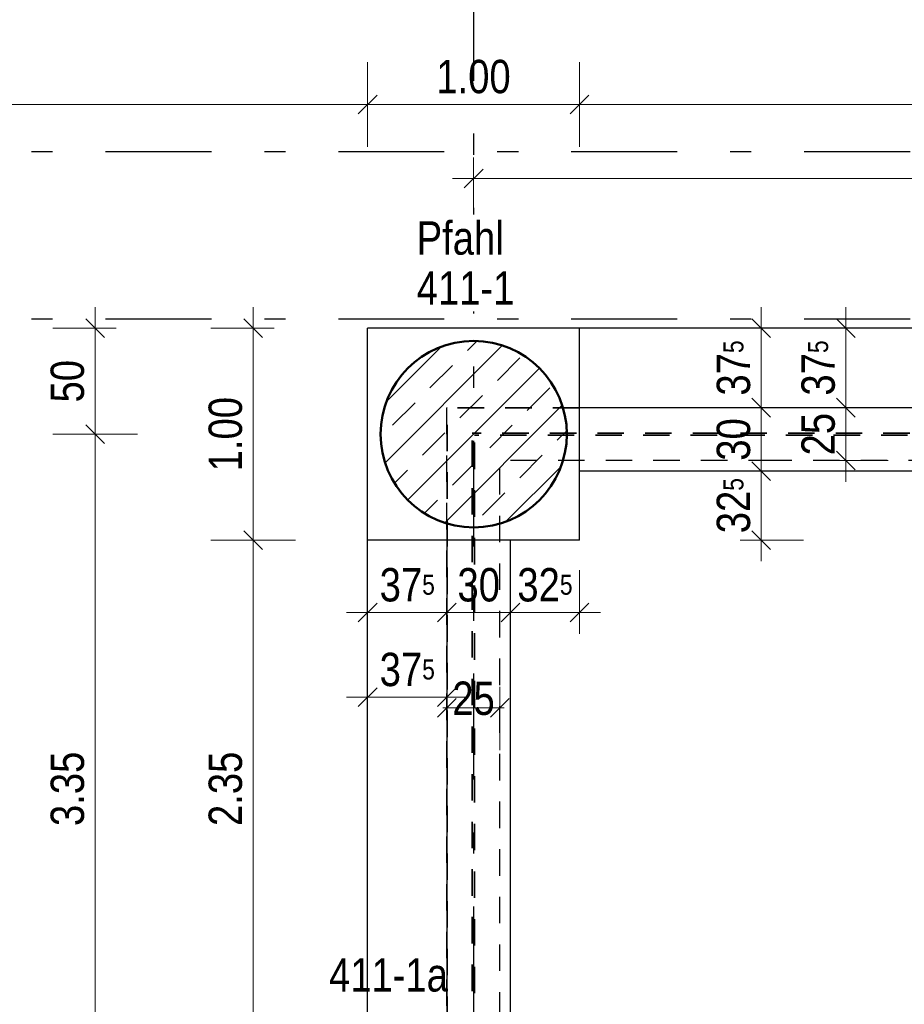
# Model space of a CAD drawing. Header units: millimetres. Extents: x -50 to 85, y 0 to 206.
# Tile 106 of 152: x 31.54 to 35.72, y 32.55 to 37.2. Entities that reach past the tile are written whole.
import ezdxf

# ---------------------------------------------------------------- set-up
doc = ezdxf.new("R2010")
doc.units = ezdxf.units.MM
doc.linetypes.add('DASHDOTX2', pattern=[2, 1, -0.5, 0, -0.5])
doc.linetypes.add('HIDDEN', pattern=[0.375, 0.25, -0.125])
for name, color, linetype, lineweight in [('Achsen', 7, 'Continuous', 20), ('Schraffuren', 7, 'Continuous', 20), ('Verdeckte Kanten', 7, 'Continuous', 20)]:
    doc.layers.add(name, color=color, linetype=linetype, lineweight=lineweight)
doc.styles.add('Arial Narrow', font='ARIALN.TTF')
doc.dimstyles.new('Arch_Strakon_dimstyle', dxfattribs={"dimtxt": 15.75, "dimasz": 1, "dimexe": 1.25, "dimexo": 0.0625, "dimgap": 1, "dimtad": 0, "dimdec": 5, "dimzin": 12, "dimdsep": 46, "dimtxsty": 'Arial Narrow', "dimblk": 'Arrowhead_Tick', "dimsah": 1, "dimcen": 0, "dimse1": 1, "dimse2": 1, "dimclrd": 6, "dimclrt": 2, "dimazin": 0, "dimtfac": 1, "dimtdec": 4, "dimtmove": 0, "dimatfit": 3, "dimldrblk": 'NONE', "dimfxl": 1, "dimtvp": 1, "dimtolj": 1, "dimtzin": 0, "dimlwd": 13, "dimarcsym": 2})

# ---------------------------------------------------------------- blocks, each defined once
blk = doc.blocks.new('Arrowhead_Tick')
at = {"color": 0, "linetype": 'Continuous', "lineweight": -2}
for p, q in [((0, 20), (0, -10)), ((-1, 0), (0, 0)), ((10, 0), (0, 0))]:
    blk.add_line(p, q, dxfattribs=at)
at = {"color": 2, "linetype": 'Continuous', "lineweight": 35}
blk.add_line((4.42, 4.42), (-4.42, -4.42), dxfattribs=at)
blk = doc.blocks.new('*D115')
at = {"layer": 'Defpoints', "color": 0}
for p in [(33.1872, 36.8004), (24.9861, 35.743), (33.1872, 35.743)]:
    blk.add_point(p, dxfattribs=at)
at = {"layer": 'Schraffuren', "color": 6, "linetype": 'Continuous', "lineweight": 13}
blk.add_line((24.9961, 36.8004), (33.1772, 36.8004), dxfattribs=at)
at = {"layer": 'Schraffuren', "color": 6, "lineweight": 13, "xscale": 0.01, "yscale": 0.01, "zscale": 0.01}
blk.add_blockref('Arrowhead_Tick', (33.1872, 36.8004), dxfattribs=at)
at = {"layer": 'Schraffuren', "color": 6, "lineweight": 13, "xscale": 0.01, "yscale": 0.01, "zscale": 0.01, "rotation": 180}
blk.add_blockref('Arrowhead_Tick', (24.9861, 36.8004), dxfattribs=at)
at = {"layer": 'Schraffuren', "color": 2, "lineweight": 35, "insert": (29.0866, 36.9308), "char_height": 0.1575, "attachment_point": 5, "style": 'Arial Narrow'}
blk.add_mtext('\\A1;8.20', dxfattribs=at)
blk = doc.blocks.new('_None')
blk = doc.blocks.new('*D116')
at = {"layer": 'Defpoints', "color": 0}
for p in [(34.1872, 36.8004), (33.1872, 35.743), (34.1872, 35.743)]:
    blk.add_point(p, dxfattribs=at)
at = {"layer": 'Schraffuren', "color": 6, "linetype": 'Continuous', "lineweight": 13}
blk.add_line((33.1972, 36.8004), (34.1772, 36.8004), dxfattribs=at)
at = {"layer": 'Schraffuren', "color": 6, "lineweight": 13, "xscale": 0.01, "yscale": 0.01, "zscale": 0.01}
blk.add_blockref('Arrowhead_Tick', (34.1872, 36.8004), dxfattribs=at)
at = {"layer": 'Schraffuren', "color": 6, "lineweight": 13, "xscale": 0.01, "yscale": 0.01, "zscale": 0.01, "rotation": 180}
blk.add_blockref('Arrowhead_Tick', (33.1872, 36.8004), dxfattribs=at)
at = {"layer": 'Schraffuren', "color": 2, "lineweight": 35, "insert": (33.6872, 36.9308), "char_height": 0.1575, "attachment_point": 5, "style": 'Arial Narrow'}
blk.add_mtext('\\A1;1.00', dxfattribs=at)
blk = doc.blocks.new('*D117')
at = {"layer": 'Defpoints', "color": 0}
for p in [(37.7858, 36.8004), (34.1872, 35.743), (37.7858, 35.743)]:
    blk.add_point(p, dxfattribs=at)
at = {"layer": 'Schraffuren', "color": 6, "linetype": 'Continuous', "lineweight": 13}
blk.add_line((34.1972, 36.8004), (37.7758, 36.8004), dxfattribs=at)
at = {"layer": 'Schraffuren', "color": 6, "lineweight": 13, "xscale": 0.01, "yscale": 0.01, "zscale": 0.01}
blk.add_blockref('Arrowhead_Tick', (37.7858, 36.8004), dxfattribs=at)
at = {"layer": 'Schraffuren', "color": 6, "lineweight": 13, "xscale": 0.01, "yscale": 0.01, "zscale": 0.01, "rotation": 180}
blk.add_blockref('Arrowhead_Tick', (34.1872, 36.8004), dxfattribs=at)
at = {"layer": 'Schraffuren', "color": 2, "lineweight": 35, "insert": (35.9865, 36.9308), "char_height": 0.1575, "attachment_point": 5, "style": 'Arial Narrow'}
blk.add_mtext('\\A1;3.59{\\A1;\\H.6x;\\S75;}', dxfattribs=at)
blk = doc.blocks.new('*D141')
at = {"layer": 'Defpoints', "color": 0}
for p in [(33.1872, 34.743), (33.5615, 34.743), (33.5615, 34.4004)]:
    blk.add_point(p, dxfattribs=at)
at = {"layer": 'Schraffuren', "color": 6, "linetype": 'Continuous', "lineweight": 13}
blk.add_line((33.1972, 34.4004), (33.5515, 34.4004), dxfattribs=at)
at = {"layer": 'Schraffuren', "color": 6, "lineweight": 13, "xscale": 0.01, "yscale": 0.01, "zscale": 0.01}
blk.add_blockref('Arrowhead_Tick', (33.5615, 34.4004), dxfattribs=at)
at = {"layer": 'Schraffuren', "color": 6, "lineweight": 13, "xscale": 0.01, "yscale": 0.01, "zscale": 0.01, "rotation": 180}
blk.add_blockref('Arrowhead_Tick', (33.1872, 34.4004), dxfattribs=at)
at = {"layer": 'Schraffuren', "color": 2, "lineweight": 35, "insert": (33.3743, 34.5308), "char_height": 0.1575, "attachment_point": 5, "style": 'Arial Narrow'}
blk.add_mtext('\\A1;37{\\A1;\\H.6x;\\S5;}', dxfattribs=at)
blk = doc.blocks.new('*D142')
at = {"layer": 'Defpoints', "color": 0}
for p in [(33.5615, 34.743), (33.8622, 34.743), (33.8622, 34.4004)]:
    blk.add_point(p, dxfattribs=at)
at = {"layer": 'Schraffuren', "color": 6, "linetype": 'Continuous', "lineweight": 13}
blk.add_line((33.5715, 34.4004), (33.8522, 34.4004), dxfattribs=at)
at = {"layer": 'Schraffuren', "color": 6, "lineweight": 13, "xscale": 0.01, "yscale": 0.01, "zscale": 0.01}
blk.add_blockref('Arrowhead_Tick', (33.8622, 34.4004), dxfattribs=at)
at = {"layer": 'Schraffuren', "color": 6, "lineweight": 13, "xscale": 0.01, "yscale": 0.01, "zscale": 0.01, "rotation": 180}
blk.add_blockref('Arrowhead_Tick', (33.5615, 34.4004), dxfattribs=at)
at = {"layer": 'Schraffuren', "color": 2, "lineweight": 35, "insert": (33.7118, 34.5308), "char_height": 0.1575, "attachment_point": 5, "style": 'Arial Narrow'}
blk.add_mtext('\\A1;30', dxfattribs=at)
blk = doc.blocks.new('*D143')
at = {"layer": 'Defpoints', "color": 0}
for p in [(33.8622, 34.743), (34.1872, 34.743), (34.1872, 34.4004)]:
    blk.add_point(p, dxfattribs=at)
at = {"layer": 'Schraffuren', "color": 6, "linetype": 'Continuous', "lineweight": 13}
blk.add_line((33.8722, 34.4004), (34.1772, 34.4004), dxfattribs=at)
at = {"layer": 'Schraffuren', "color": 6, "lineweight": 13, "xscale": 0.01, "yscale": 0.01, "zscale": 0.01}
blk.add_blockref('Arrowhead_Tick', (34.1872, 34.4004), dxfattribs=at)
at = {"layer": 'Schraffuren', "color": 6, "lineweight": 13, "xscale": 0.01, "yscale": 0.01, "zscale": 0.01, "rotation": 180}
blk.add_blockref('Arrowhead_Tick', (33.8622, 34.4004), dxfattribs=at)
at = {"layer": 'Schraffuren', "color": 2, "lineweight": 35, "insert": (34.0247, 34.5308), "char_height": 0.1575, "attachment_point": 5, "style": 'Arial Narrow'}
blk.add_mtext('\\A1;32{\\A1;\\H.6x;\\S5;}', dxfattribs=at)
blk = doc.blocks.new('*D144')
at = {"layer": 'Defpoints', "color": 0}
for p in [(33.1872, 34.743), (33.5615, 34.743), (33.5615, 34.0004)]:
    blk.add_point(p, dxfattribs=at)
at = {"layer": 'Schraffuren', "color": 6, "linetype": 'Continuous', "lineweight": 13}
blk.add_line((33.1972, 34.0004), (33.5515, 34.0004), dxfattribs=at)
at = {"layer": 'Schraffuren', "color": 6, "lineweight": 13, "xscale": 0.01, "yscale": 0.01, "zscale": 0.01}
blk.add_blockref('Arrowhead_Tick', (33.5615, 34.0004), dxfattribs=at)
at = {"layer": 'Schraffuren', "color": 6, "lineweight": 13, "xscale": 0.01, "yscale": 0.01, "zscale": 0.01, "rotation": 180}
blk.add_blockref('Arrowhead_Tick', (33.1872, 34.0004), dxfattribs=at)
at = {"layer": 'Schraffuren', "color": 2, "lineweight": 35, "insert": (33.3743, 34.1308), "char_height": 0.1575, "attachment_point": 5, "style": 'Arial Narrow'}
blk.add_mtext('\\A1;37{\\A1;\\H.6x;\\S5;}', dxfattribs=at)
blk = doc.blocks.new('*D145')
at = {"layer": 'Defpoints', "color": 0}
for p in [(33.8115, 35.118), (33.5615, 34.743), (33.8115, 33.9504)]:
    blk.add_point(p, dxfattribs=at)
at = {"layer": 'Schraffuren', "color": 6, "linetype": 'Continuous', "lineweight": 13}
for p, q in [((33.5515, 33.9504), (33.5415, 33.9504)), ((33.5615, 33.9504), (33.8115, 33.9504)), ((33.8215, 33.9504), (33.8315, 33.9504))]:
    blk.add_line(p, q, dxfattribs=at)
at = {"layer": 'Schraffuren', "color": 6, "lineweight": 13, "xscale": 0.01, "yscale": 0.01, "zscale": 0.01}
blk.add_blockref('Arrowhead_Tick', (33.5615, 33.9504), dxfattribs=at)
at = {"layer": 'Schraffuren', "color": 6, "lineweight": 13, "xscale": 0.01, "yscale": 0.01, "zscale": 0.01, "rotation": 180}
blk.add_blockref('Arrowhead_Tick', (33.8115, 33.9504), dxfattribs=at)
at = {"layer": 'Schraffuren', "color": 2, "lineweight": 35, "insert": (33.6872, 33.9947), "char_height": 0.1575, "attachment_point": 5, "style": 'Arial Narrow'}
blk.add_mtext('\\A1;25', dxfattribs=at)
blk = doc.blocks.new('*D146')
at = {"layer": 'Defpoints', "color": 0}
for p in [(34.1872, 35.068), (35.0463, 35.068), (34.1872, 34.743)]:
    blk.add_point(p, dxfattribs=at)
at = {"layer": 'Schraffuren', "color": 6, "linetype": 'Continuous', "lineweight": 13}
blk.add_line((35.0463, 34.753), (35.0463, 35.058), dxfattribs=at)
at = {"layer": 'Schraffuren', "color": 6, "lineweight": 13, "xscale": 0.01, "yscale": 0.01, "zscale": 0.01}
for p, rotation in [((35.0463, 35.068), 90), ((35.0463, 34.743), 270)]:
    blk.add_blockref('Arrowhead_Tick', p, dxfattribs=dict(at, rotation=rotation))
at = {"layer": 'Schraffuren', "color": 2, "lineweight": 35, "insert": (34.9159, 34.9055), "char_height": 0.1575, "attachment_point": 5, "rotation": 90, "style": 'Arial Narrow'}
blk.add_mtext('\\A1;32{\\A1;\\H.6x;\\S5;}', dxfattribs=at)
blk = doc.blocks.new('*D147')
at = {"layer": 'Defpoints', "color": 0}
for p in [(34.1872, 35.368), (35.0463, 35.368), (34.1872, 35.068)]:
    blk.add_point(p, dxfattribs=at)
at = {"layer": 'Schraffuren', "color": 6, "linetype": 'Continuous', "lineweight": 13}
blk.add_line((35.0463, 35.078), (35.0463, 35.358), dxfattribs=at)
at = {"layer": 'Schraffuren', "color": 6, "lineweight": 13, "xscale": 0.01, "yscale": 0.01, "zscale": 0.01}
for p, rotation in [((35.0463, 35.368), 90), ((35.0463, 35.068), 270)]:
    blk.add_blockref('Arrowhead_Tick', p, dxfattribs=dict(at, rotation=rotation))
at = {"layer": 'Schraffuren', "color": 2, "lineweight": 35, "insert": (34.9159, 35.218), "char_height": 0.1575, "attachment_point": 5, "rotation": 90, "style": 'Arial Narrow'}
blk.add_mtext('\\A1;30', dxfattribs=at)
blk = doc.blocks.new('*D148')
at = {"layer": 'Defpoints', "color": 0}
for p in [(34.1872, 35.743), (35.0463, 35.743), (34.1872, 35.368)]:
    blk.add_point(p, dxfattribs=at)
at = {"layer": 'Schraffuren', "color": 6, "linetype": 'Continuous', "lineweight": 13}
blk.add_line((35.0463, 35.378), (35.0463, 35.733), dxfattribs=at)
at = {"layer": 'Schraffuren', "color": 6, "lineweight": 13, "xscale": 0.01, "yscale": 0.01, "zscale": 0.01}
for p, rotation in [((35.0463, 35.743), 90), ((35.0463, 35.368), 270)]:
    blk.add_blockref('Arrowhead_Tick', p, dxfattribs=dict(at, rotation=rotation))
at = {"layer": 'Schraffuren', "color": 2, "lineweight": 35, "insert": (34.9159, 35.5555), "char_height": 0.1575, "attachment_point": 5, "rotation": 90, "style": 'Arial Narrow'}
blk.add_mtext('\\A1;37{\\A1;\\H.6x;\\S5;}', dxfattribs=at)
blk = doc.blocks.new('*D149')
at = {"layer": 'Defpoints', "color": 0}
for p in [(34.1872, 35.368), (35.4463, 35.368), (33.8115, 35.118)]:
    blk.add_point(p, dxfattribs=at)
at = {"layer": 'Schraffuren', "color": 6, "linetype": 'Continuous', "lineweight": 13}
blk.add_line((35.4463, 35.128), (35.4463, 35.358), dxfattribs=at)
at = {"layer": 'Schraffuren', "color": 6, "lineweight": 13, "xscale": 0.01, "yscale": 0.01, "zscale": 0.01}
for p, rotation in [((35.4463, 35.368), 90), ((35.4463, 35.118), 270)]:
    blk.add_blockref('Arrowhead_Tick', p, dxfattribs=dict(at, rotation=rotation))
at = {"layer": 'Schraffuren', "color": 2, "lineweight": 35, "insert": (35.3159, 35.243), "char_height": 0.1575, "attachment_point": 5, "rotation": 90, "style": 'Arial Narrow'}
blk.add_mtext('\\A1;25', dxfattribs=at)
blk = doc.blocks.new('*D150')
at = {"layer": 'Defpoints', "color": 0}
for p in [(34.1872, 35.743), (35.4463, 35.743), (34.1872, 35.368)]:
    blk.add_point(p, dxfattribs=at)
at = {"layer": 'Schraffuren', "color": 6, "linetype": 'Continuous', "lineweight": 13}
blk.add_line((35.4463, 35.378), (35.4463, 35.733), dxfattribs=at)
at = {"layer": 'Schraffuren', "color": 6, "lineweight": 13, "xscale": 0.01, "yscale": 0.01, "zscale": 0.01}
for p, rotation in [((35.4463, 35.743), 90), ((35.4463, 35.368), 270)]:
    blk.add_blockref('Arrowhead_Tick', p, dxfattribs=dict(at, rotation=rotation))
at = {"layer": 'Schraffuren', "color": 2, "lineweight": 35, "insert": (35.3159, 35.5555), "char_height": 0.1575, "attachment_point": 5, "rotation": 90, "style": 'Arial Narrow'}
blk.add_mtext('\\A1;37{\\A1;\\H.6x;\\S5;}', dxfattribs=at)
blk = doc.blocks.new('*D315')
at = {"color": 6, "linetype": 'Continuous', "lineweight": 13}
blk.add_line((32.6463, 34.753), (32.6463, 35.733), dxfattribs=at)
at = {"layer": 'Defpoints', "color": 0}
for p in [(32.6463, 35.743), (33.1872, 35.743), (33.1872, 34.743)]:
    blk.add_point(p, dxfattribs=at)
at = {"color": 6, "lineweight": 13, "xscale": 0.01, "yscale": 0.01, "zscale": 0.01}
for p, rotation in [((32.6463, 35.743), 90), ((32.6463, 34.743), 270)]:
    blk.add_blockref('Arrowhead_Tick', p, dxfattribs=dict(at, rotation=rotation))
at = {"color": 2, "lineweight": 35, "insert": (32.5159, 35.243), "char_height": 0.1575, "attachment_point": 5, "rotation": 90, "style": 'Arial Narrow'}
blk.add_mtext('\\A1;1.00', dxfattribs=at)
blk = doc.blocks.new('*D364')
at = {"color": 6, "linetype": 'Continuous', "lineweight": 13}
blk.add_line((33.6979, 36.45), (38.2766, 36.45), dxfattribs=at)
at = {"layer": 'Defpoints', "color": 0}
for p in [(38.2866, 36.45), (33.6879, 35.683), (38.2866, 35.683)]:
    blk.add_point(p, dxfattribs=at)
at = {"color": 6, "lineweight": 13, "xscale": 0.01, "yscale": 0.01, "zscale": 0.01}
blk.add_blockref('Arrowhead_Tick', (38.2866, 36.45), dxfattribs=at)
at = {"color": 6, "lineweight": 13, "xscale": 0.01, "yscale": 0.01, "zscale": 0.01, "rotation": 180}
blk.add_blockref('Arrowhead_Tick', (33.6879, 36.45), dxfattribs=at)
at = {"color": 2, "lineweight": 35, "insert": (35.9873, 36.5804), "char_height": 0.1575, "attachment_point": 5, "style": 'Arial Narrow'}
blk.add_mtext('\\A1;4.60', dxfattribs=at)
blk = doc.blocks.new('*D609')
at = {"color": 6, "linetype": 'Continuous', "lineweight": 13}
blk.add_line((31.9, 31.903), (31.9, 35.233), dxfattribs=at)
at = {"layer": 'Defpoints', "color": 0}
for p in [(31.9, 35.243), (33.2479, 35.243), (33.2479, 31.893)]:
    blk.add_point(p, dxfattribs=at)
at = {"color": 6, "lineweight": 13, "xscale": 0.01, "yscale": 0.01, "zscale": 0.01}
for p, rotation in [((31.9, 35.243), 90), ((31.9, 31.893), 270)]:
    blk.add_blockref('Arrowhead_Tick', p, dxfattribs=dict(at, rotation=rotation))
at = {"color": 2, "lineweight": 35, "insert": (31.7696, 33.568), "char_height": 0.1575, "attachment_point": 5, "rotation": 90, "style": 'Arial Narrow'}
blk.add_mtext('\\A1;3.35', dxfattribs=at)
blk = doc.blocks.new('*D610')
at = {"color": 6, "linetype": 'Continuous', "lineweight": 13}
blk.add_line((31.9, 35.253), (31.9, 35.733), dxfattribs=at)
at = {"layer": 'Defpoints', "color": 0}
for p in [(31.9, 35.743), (33.1872, 35.743), (33.2479, 35.243)]:
    blk.add_point(p, dxfattribs=at)
at = {"color": 6, "lineweight": 13, "xscale": 0.01, "yscale": 0.01, "zscale": 0.01}
for p, rotation in [((31.9, 35.743), 90), ((31.9, 35.243), 270)]:
    blk.add_blockref('Arrowhead_Tick', p, dxfattribs=dict(at, rotation=rotation))
at = {"color": 2, "lineweight": 35, "insert": (31.7696, 35.493), "char_height": 0.1575, "attachment_point": 5, "rotation": 90, "style": 'Arial Narrow'}
blk.add_mtext('\\A1;50', dxfattribs=at)
blk = doc.blocks.new('*D616')
at = {"color": 6, "linetype": 'Continuous', "lineweight": 13}
blk.add_line((32.6463, 32.403), (32.6463, 34.733), dxfattribs=at)
at = {"layer": 'Defpoints', "color": 0}
for p in [(32.6463, 34.743), (33.1872, 34.743), (33.1872, 32.393)]:
    blk.add_point(p, dxfattribs=at)
at = {"color": 6, "lineweight": 13, "xscale": 0.01, "yscale": 0.01, "zscale": 0.01}
for p, rotation in [((32.6463, 34.743), 90), ((32.6463, 32.393), 270)]:
    blk.add_blockref('Arrowhead_Tick', p, dxfattribs=dict(at, rotation=rotation))
at = {"color": 2, "lineweight": 35, "insert": (32.5159, 33.568), "char_height": 0.1575, "attachment_point": 5, "rotation": 90, "style": 'Arial Narrow'}
blk.add_mtext('\\A1;2.35', dxfattribs=at)

msp = doc.modelspace()

# ---------------------------------------------------------------- hatches: boundary and pattern name
at = {"layer": 'Schraffuren', "lineweight": 13}
h = msp.add_hatch(dxfattribs=at)
h.set_pattern_fill('bB', color=6, scale=0.01, angle=45, style=0, pattern_type=2)
h.set_pattern_definition([(45, (0, 0), (-0.14142136, 0.14142136), [0.15, -0.1]), (45, (-0.07071, 0.07071), (-0.14142136, 0.14142136), [])])
h.paths.add_polyline_path([(34.1279379, 35.2429653), (34.1278979, 35.2488978), (34.127778, 35.2548291), (34.127578, 35.2607583), (34.1272982, 35.2666843), (34.1269384, 35.272606), (34.1264989, 35.2785222), (34.1259796, 35.284432), (34.1253807, 35.2903343), (34.1247023, 35.296228), (34.1239444, 35.3021119), (34.1231073, 35.3079852), (34.1221911, 35.3138466), (34.121196, 35.3196951), (34.1201221, 35.3255296), (34.1189696, 35.3313492), (34.1177387, 35.3371527), (34.1164298, 35.3429391), (34.1150429, 35.3487072), (34.1135784, 35.3544562), (34.1120365, 35.3601849), (34.1104175, 35.3658923), (34.1087217, 35.3715773), (34.1069494, 35.377239), (34.1051009, 35.3828763), (34.1031766, 35.3884881), (34.1011768, 35.3940734), (34.0991018, 35.3996313), (34.0969522, 35.4051607), (34.0947281, 35.4106607), (34.0924302, 35.4161301), (34.0900586, 35.4215681), (34.087614, 35.4269735), (34.0850967, 35.4323456), (34.0825073, 35.4376832), (34.079846, 35.4429854), (34.0771136, 35.4482512), (34.0743104, 35.4534798), (34.0714369, 35.45867), (34.0684938, 35.4638211), (34.0654814, 35.468932), (34.0624004, 35.4740018), (34.0592514, 35.4790296), (34.0560348, 35.4840145), (34.0527513, 35.4889555), (34.0494015, 35.4938519), (34.045986, 35.4987026), (34.0425054, 35.5035069), (34.0389603, 35.5082638), (34.0353515, 35.5129724), (34.0316794, 35.517632), (34.0279449, 35.5222416), (34.0241486, 35.5268005), (34.0202911, 35.5313078), (34.0163732, 35.5357626), (34.0123956, 35.5401643), (34.0083591, 35.5445118), (34.0042642, 35.5488046), (34.0001119, 35.5530418), (33.9959028, 35.5572226), (33.9916377, 35.5613463), (33.9873175, 35.565412), (33.9829428, 35.5694192), (33.9785144, 35.573367), (33.9740333, 35.5772548), (33.9695001, 35.5810818), (33.9649157, 35.5848473), (33.960281, 35.5885507), (33.9555968, 35.5921912), (33.9508639, 35.5957683), (33.9460833, 35.5992812), (33.9412556, 35.6027293), (33.936382, 35.6061121), (33.9314632, 35.6094288), (33.9265001, 35.6126789), (33.9214936, 35.6158618), (33.9164447, 35.6189768), (33.9113542, 35.6220236), (33.9062231, 35.6250014), (33.9010524, 35.6279098), (33.8958428, 35.6307482), (33.8905955, 35.6335161), (33.8853114, 35.636213), (33.8799914, 35.6388384), (33.8746364, 35.6413918), (33.8692475, 35.6438728), (33.8638257, 35.6462809), (33.8583719, 35.6486157), (33.8528871, 35.6508768), (33.8473723, 35.6530637), (33.8418285, 35.6551761), (33.8362567, 35.6572135), (33.830658, 35.6591756), (33.8250334, 35.661062), (33.8193838, 35.6628724), (33.8137103, 35.6646065), (33.808014, 35.666264), (33.8022958, 35.6678445), (33.7965568, 35.6693477), (33.7907981, 35.6707734), (33.7850207, 35.6721214), (33.7792256, 35.6733913), (33.773414, 35.674583), (33.7675868, 35.6756962), (33.7617451, 35.6767308), (33.75589, 35.6776865), (33.7500226, 35.6785632), (33.7441438, 35.6793607), (33.7382549, 35.6800788), (33.7323568, 35.6807175), (33.7264506, 35.6812766), (33.7205375, 35.681756), (33.7146184, 35.6821557), (33.7086944, 35.6824755), (33.7027667, 35.6827154), (33.6968363, 35.6828753), (33.6909042, 35.6829553), (33.6849716, 35.6829553), (33.6790396, 35.6828753), (33.6731092, 35.6827154), (33.6671815, 35.6824755), (33.6612575, 35.6821557), (33.6553384, 35.681756), (33.6494252, 35.6812766), (33.6435191, 35.6807175), (33.637621, 35.6800788), (33.631732, 35.6793607), (33.6258533, 35.6785632), (33.6199858, 35.6776865), (33.6141308, 35.6767308), (33.6082891, 35.6756962), (33.6024619, 35.674583), (33.5966502, 35.6733913), (33.5908552, 35.6721214), (33.5850778, 35.6707734), (33.5793191, 35.6693477), (33.5735801, 35.6678445), (33.5678619, 35.666264), (33.5621656, 35.6646065), (33.5564921, 35.6628724), (33.5508425, 35.661062), (33.5452178, 35.6591756), (33.5396191, 35.6572135), (33.5340474, 35.6551761), (33.5285036, 35.6530637), (33.5229888, 35.6508768), (33.517504, 35.6486157), (33.5120502, 35.6462809), (33.5066283, 35.6438728), (33.5012394, 35.6413918), (33.4958845, 35.6388384), (33.4905645, 35.636213), (33.4852803, 35.6335161), (33.480033, 35.6307482), (33.4748235, 35.6279098), (33.4696527, 35.6250014), (33.4645217, 35.6220236), (33.4594312, 35.6189768), (33.4543823, 35.6158618), (33.4493758, 35.6126789), (33.4444127, 35.6094288), (33.4394939, 35.6061121), (33.4346202, 35.6027293), (33.4297926, 35.5992812), (33.4250119, 35.5957683), (33.4202791, 35.5921912), (33.4155948, 35.5885507), (33.4109601, 35.5848473), (33.4063758, 35.5810818), (33.4018426, 35.5772548), (33.3973614, 35.573367), (33.3929331, 35.5694192), (33.3885584, 35.565412), (33.3842381, 35.5613463), (33.3799731, 35.5572226), (33.375764, 35.5530418), (33.3716116, 35.5488046), (33.3675168, 35.5445118), (33.3634802, 35.5401643), (33.3595027, 35.5357626), (33.3555848, 35.5313078), (33.3517273, 35.5268005), (33.347931, 35.5222416), (33.3441964, 35.517632), (33.3405244, 35.5129724), (33.3369155, 35.5082638), (33.3333705, 35.5035069), (33.3298899, 35.4987026), (33.3264743, 35.4938519), (33.3231245, 35.4889555), (33.3198411, 35.4840145), (33.3166245, 35.4790296), (33.3134754, 35.4740018), (33.3103945, 35.468932), (33.3073821, 35.4638211), (33.3044389, 35.45867), (33.3015655, 35.4534798), (33.2987623, 35.4482512), (33.2960298, 35.4429854), (33.2933686, 35.4376832), (33.2907791, 35.4323456), (33.2882618, 35.4269735), (33.2858172, 35.4215681), (33.2834457, 35.4161301), (33.2811477, 35.4106607), (33.2789237, 35.4051607), (33.276774, 35.3996313), (33.2746991, 35.3940734), (33.2726993, 35.3884881), (33.270775, 35.3828763), (33.2689265, 35.377239), (33.2671542, 35.3715773), (33.2654584, 35.3658923), (33.2638394, 35.3601849), (33.2622975, 35.3544562), (33.260833, 35.3487072), (33.2594461, 35.3429391), (33.2581371, 35.3371527), (33.2569063, 35.3313492), (33.2557538, 35.3255296), (33.2546799, 35.3196951), (33.2536847, 35.3138466), (33.2527685, 35.3079852), (33.2519314, 35.3021119), (33.2511736, 35.296228), (33.2504952, 35.2903343), (33.2498963, 35.284432), (33.249377, 35.2785222), (33.2489374, 35.272606), (33.2485777, 35.2666843), (33.2482978, 35.2607583), (33.2480979, 35.2548291), (33.2479779, 35.2488978), (33.2479379, 35.2429653), (33.2479779, 35.2370329), (33.2480979, 35.2311015), (33.2482978, 35.2251723), (33.2485777, 35.2192463), (33.2489374, 35.2133247), (33.249377, 35.2074084), (33.2498963, 35.2014986), (33.2504952, 35.1955963), (33.2511736, 35.1897027), (33.2519314, 35.1838187), (33.2527685, 35.1779455), (33.2536847, 35.1720841), (33.2546799, 35.1662356), (33.2557538, 35.160401), (33.2569063, 35.1545814), (33.2581371, 35.1487779), (33.2594461, 35.1429916), (33.260833, 35.1372234), (33.2622975, 35.1314744), (33.2638394, 35.1257457), (33.2654584, 35.1200383), (33.2671542, 35.1143533), (33.2689265, 35.1086916), (33.270775, 35.1030544), (33.2726993, 35.0974426), (33.2746991, 35.0918572), (33.276774, 35.0862993), (33.2789237, 35.0807699), (33.2811477, 35.07527), (33.2834457, 35.0698005), (33.2858172, 35.0643626), (33.2882618, 35.0589571), (33.2907791, 35.0535851), (33.2933686, 35.0482475), (33.2960298, 35.0429452), (33.2987623, 35.0376794), (33.3015655, 35.0324509), (33.3044389, 35.0272606), (33.3073821, 35.0221096), (33.3103945, 35.0169987), (33.3134754, 35.0119289), (33.3166245, 35.0069011), (33.3198411, 35.0019162), (33.3231245, 34.9969751), (33.3264743, 34.9920787), (33.3298899, 34.987228), (33.3333705, 34.9824237), (33.3369155, 34.9776669), (33.3405244, 34.9729582), (33.3441964, 34.9682986), (33.347931, 34.963689), (33.3517273, 34.9591301), (33.3555848, 34.9546228), (33.3595027, 34.950168), (33.3634802, 34.9457664), (33.3675168, 34.9414188), (33.3716116, 34.937126), (33.375764, 34.9328888), (33.3799731, 34.928708), (33.3842381, 34.9245844), (33.3885584, 34.9205186), (33.3929331, 34.9165114), (33.3973614, 34.9125636), (33.4018426, 34.9086758), (33.4063758, 34.9048488), (33.4109601, 34.9010833), (33.4155948, 34.89738), (33.4202791, 34.8937394), (33.4250119, 34.8901624), (33.4297926, 34.8866495), (33.4346202, 34.8832013), (33.4394939, 34.8798186), (33.4444127, 34.8765019), (33.4493758, 34.8732518), (33.4543823, 34.8700689), (33.4594312, 34.8669538), (33.4645217, 34.863907), (33.4696527, 34.8609292), (33.4748235, 34.8580208), (33.480033, 34.8551825), (33.4852803, 34.8524146), (33.4905645, 34.8497177), (33.4958845, 34.8470923), (33.5012394, 34.8445388), (33.5066283, 34.8420578), (33.5120502, 34.8396497), (33.517504, 34.8373149), (33.5229888, 34.8350538), (33.5285036, 34.8328669), (33.5340474, 34.8307546), (33.5396191, 34.8287172), (33.5452178, 34.8267551), (33.5508425, 34.8248686), (33.5564921, 34.8230582), (33.5621656, 34.8213241), (33.5678619, 34.8196667), (33.5735801, 34.8180862), (33.5793191, 34.8165829), (33.5850778, 34.8151572), (33.5908552, 34.8138092), (33.5966502, 34.8125393), (33.6024619, 34.8113476), (33.6082891, 34.8102344), (33.6141308, 34.8091998), (33.6199858, 34.8082441), (33.6258533, 34.8073675), (33.631732, 34.80657), (33.637621, 34.8058518), (33.6435191, 34.8052131), (33.6494252, 34.804654), (33.6553384, 34.8041746), (33.6612575, 34.803775), (33.6671815, 34.8034552), (33.6731092, 34.8032153), (33.6790396, 34.8030553), (33.6849716, 34.8029753), (33.6909042, 34.8029753), (33.6968363, 34.8030553), (33.7027667, 34.8032153), (33.7086944, 34.8034552), (33.7146184, 34.803775), (33.7205375, 34.8041746), (33.7264506, 34.804654), (33.7323568, 34.8052131), (33.7382549, 34.8058518), (33.7441438, 34.80657), (33.7500226, 34.8073675), (33.75589, 34.8082441), (33.7617451, 34.8091998), (33.7675868, 34.8102344), (33.773414, 34.8113476), (33.7792256, 34.8125393), (33.7850207, 34.8138092), (33.7907981, 34.8151572), (33.7965568, 34.8165829), (33.8022958, 34.8180862), (33.808014, 34.8196667), (33.8137103, 34.8213241), (33.8193838, 34.8230582), (33.8250334, 34.8248686), (33.830658, 34.8267551), (33.8362567, 34.8287172), (33.8418285, 34.8307546), (33.8473723, 34.8328669), (33.8528871, 34.8350538), (33.8583719, 34.8373149), (33.8638257, 34.8396497), (33.8692475, 34.8420578), (33.8746364, 34.8445388), (33.8799914, 34.8470923), (33.8853114, 34.8497177), (33.8905955, 34.8524146), (33.8958428, 34.8551825), (33.9010524, 34.8580208), (33.9062231, 34.8609292), (33.9113542, 34.863907), (33.9164447, 34.8669538), (33.9214936, 34.8700689), (33.9265001, 34.8732518), (33.9314632, 34.8765019), (33.936382, 34.8798186), (33.9412556, 34.8832013), (33.9460833, 34.8866495), (33.9508639, 34.8901624), (33.9555968, 34.8937394), (33.960281, 34.89738), (33.9649157, 34.9010833), (33.9695001, 34.9048488), (33.9740333, 34.9086758), (33.9785144, 34.9125636), (33.9829428, 34.9165114), (33.9873175, 34.9205186), (33.9916377, 34.9245844), (33.9959028, 34.928708), (34.0001119, 34.9328888), (34.0042642, 34.937126), (34.0083591, 34.9414188), (34.0123956, 34.9457664), (34.0163732, 34.950168), (34.0202911, 34.9546228), (34.0241486, 34.9591301), (34.0279449, 34.963689), (34.0316794, 34.9682986), (34.0353515, 34.9729582), (34.0389603, 34.9776669), (34.0425054, 34.9824237), (34.045986, 34.987228), (34.0494015, 34.9920787), (34.0527513, 34.9969751), (34.0560348, 35.0019162), (34.0592514, 35.0069011), (34.0624004, 35.0119289), (34.0654814, 35.0169987), (34.0684938, 35.0221096), (34.0714369, 35.0272606), (34.0743104, 35.0324509), (34.0771136, 35.0376794), (34.079846, 35.0429452), (34.0825073, 35.0482475), (34.0850967, 35.0535851), (34.087614, 35.0589571), (34.0900586, 35.0643626), (34.0924302, 35.0698005), (34.0947281, 35.07527), (34.0969522, 35.0807699), (34.0991018, 35.0862993), (34.1011768, 35.0918572), (34.1031766, 35.0974426), (34.1051009, 35.1030544), (34.1069494, 35.1086916), (34.1087217, 35.1143533), (34.1104175, 35.1200383), (34.1120365, 35.1257457), (34.1135784, 35.1314744), (34.1150429, 35.1372234), (34.1164298, 35.1429916), (34.1177387, 35.1487779), (34.1189696, 35.1545814), (34.1201221, 35.160401), (34.121196, 35.1662356), (34.1221911, 35.1720841), (34.1231073, 35.1779455), (34.1239444, 35.1838187), (34.1247023, 35.1897027), (34.1253807, 35.1955963), (34.1259796, 35.2014986), (34.1264989, 35.2074084), (34.1269384, 35.2133247), (34.1272982, 35.2192463), (34.127578, 35.2251723), (34.127778, 35.2311015), (34.1278979, 35.2370329)])

# ---------------------------------------------------------------- linework, layer by layer
at = {"color": 3, "linetype": 'Continuous', "lineweight": 25}
for p, q in [((34.1871652, 35.7429653), (33.1871652, 35.7429653)), ((33.1871652, 34.7429653), (33.1871652, 35.7429653)), ((37.7858065, 35.7429653), (34.1871652, 35.7429653)), ((34.1871652, 34.7429653), (34.1871652, 35.7429653)), ((37.7858065, 35.367962), (34.1871652, 35.367962)), ((37.7858065, 35.0679653), (34.1871652, 35.0679653)), ((34.1871652, 34.7429653), (33.1871652, 34.7429653)), ((33.1871652, 32.3929653), (33.1871652, 34.7429653)), ((33.5621652, 32.3123973), (33.5621652, 34.7429653)), ((33.8621652, 32.2963473), (33.8621652, 34.7429653))]:
    msp.add_line(p, q, dxfattribs=at)
at = {"color": 4, "linetype": 'Continuous', "lineweight": 50}
msp.add_circle((33.6879379, 35.2429653), 0.44, dxfattribs=at)
at = {"layer": 'Achsen', "color": 3, "linetype": 'DASHDOTX2', "lineweight": 25, "ltscale": 0.5}
for p, q in [((33.6865329, 38.5121345), (33.6865329, 17.9048676)), ((2.2492023, 36.577962), (54.0482401, 36.577962)), ((2.2492023, 35.787962), (54.0482401, 35.787962))]:
    msp.add_line(p, q, dxfattribs=at)
at = {"layer": 'Schraffuren', "color": 9, "linetype": 'Continuous', "lineweight": 0}
msp.add_circle((33.5615255, 34.7429653), 0.00111, dxfattribs=at)
at = {"layer": 'Verdeckte Kanten', "color": 3, "linetype": 'HIDDEN', "lineweight": 25, "ltscale": 0.5}
for p, q in [((33.561519, 28.0429653), (33.561519, 35.367962)), ((33.5629252, 35.367962), (33.5615255, 35.367962)), ((35.1115255, 35.117962), (33.8115255, 35.117962)), ((33.8115255, 23.257968), (33.8115255, 35.117962)), ((46.6665255, 35.117962), (35.1115255, 35.117962))]:
    msp.add_line(p, q, dxfattribs=at)
at = {"layer": 'Verdeckte Kanten', "color": 2, "linetype": 'HIDDEN', "lineweight": 35, "ltscale": 0.5}
for p, q in [((33.5629252, 26.6128013), (33.5629252, 35.3679653)), ((34.1871652, 35.367962), (33.5629252, 35.367962)), ((33.6915255, 35.247962), (33.6815255, 35.247962)), ((33.6815255, 19.3379689), (33.6815255, 35.247962)), ((46.5479379, 35.247962), (33.6915255, 35.247962)), ((46.5379379, 35.237962), (33.6915255, 35.237962)), ((33.6915255, 19.3279689), (33.6915255, 35.237962))]:
    msp.add_line(p, q, dxfattribs=at)

# ---------------------------------------------------------------- texts
at = {"layer": 'Schraffuren', "color": 2, "lineweight": 35, "style": 'Arial Narrow'}
msp.add_text('411-1a', height=0.1575, dxfattribs=at).set_placement((33.0046819, 32.610829))

# ---------------------------------------------------------------- dimensions: what is measured, and where the dimension line sits
at = {"lineweight": 35}
dim = msp.add_linear_dim(base=(38.2865792, 36.45), p1=(33.6879379, 35.6829653), p2=(38.2865792, 35.6829653), text='4.60', dimstyle='Arch_Strakon_dimstyle', override={"dimscale": 0.01, "dimtxt": 15.75, "dimasz": 1, "dimgap": 5, "dimtad": 1, "dimjust": 0, "dimtih": 0, "dimtoh": 0, "dimdec": 5, "dimdsep": 46, "dimtxsty": 'Arial Narrow', "dimclrd": 6, "dimclrt": 2, "dimtix": 1, "dimtofl": 255, "dimtmove": 0, "dimatfit": 2, "dimfxl": 0, "dimfxlon": 0, "dimtvp": 31.746032, "dimlwd": 13}, dxfattribs=at)
dim.commit()
dim.dimension.update_dxf_attribs({"geometry": '*D364', "text_midpoint": (35.9872586, 36.45), "dimtype": 160})
for base, p1, p2, text, picture, middle in [((31.9, 35.7429653), (33.2479379, 35.2429653), (33.1871652, 35.7429653), '50', '*D610', (31.9, 35.4929653)), ((32.6462914, 35.7429653), (33.1871652, 34.7429653), (33.1871652, 35.7429653), '1.00', '*D315', (32.6462914, 35.2429653)), ((31.9, 35.2429653), (33.2479379, 31.8929653), (33.2479379, 35.2429653), '3.35', '*D609', (31.9, 33.5679653)), ((32.6462914, 34.7429653), (33.1871652, 32.3929653), (33.1871652, 34.7429653), '2.35', '*D616', (32.6462914, 33.5679653))]:
    dim = msp.add_linear_dim(base=base, p1=p1, p2=p2, angle=90, text=text, dimstyle='Arch_Strakon_dimstyle', override={"dimscale": 0.01, "dimtxt": 15.75, "dimasz": 1, "dimgap": 5, "dimtad": 1, "dimjust": 0, "dimtih": 0, "dimtoh": 0, "dimdec": 5, "dimdsep": 46, "dimtxsty": 'Arial Narrow', "dimclrd": 6, "dimclrt": 2, "dimtix": 1, "dimtofl": 255, "dimtmove": 0, "dimatfit": 2, "dimfxl": 0, "dimfxlon": 0, "dimtvp": 31.746032, "dimlwd": 13}, dxfattribs=at)
    dim.commit()
    dim.dimension.update_dxf_attribs({"geometry": picture, "text_midpoint": middle, "dimtype": 160})
at = {"layer": 'Schraffuren', "lineweight": 35}
for base, p1, p2, text, override, picture, middle in [((33.1871652, 36.800406), (24.9861202, 35.7429653), (33.1871652, 35.7429653), '8.20', {"dimscale": 0.01, "dimtxt": 15.75, "dimasz": 1, "dimgap": 5, "dimtad": 1, "dimjust": 0, "dimtih": 0, "dimtoh": 0, "dimdec": 6, "dimdsep": 46, "dimtxsty": 'Arial Narrow', "dimclrd": 6, "dimclrt": 2, "dimtix": 1, "dimtofl": 255, "dimtmove": 0, "dimatfit": 2, "dimfxl": 0, "dimfxlon": 0, "dimtvp": 31.746032, "dimlwd": 13}, '*D115', (29.0866427, 36.800406)), ((34.1871652, 36.800406), (33.1871652, 35.7429653), (34.1871652, 35.7429653), '1.00', {"dimscale": 0.01, "dimtxt": 15.75, "dimasz": 1, "dimgap": 5, "dimtad": 1, "dimjust": 0, "dimtih": 0, "dimtoh": 0, "dimdec": 6, "dimdsep": 46, "dimtxsty": 'Arial Narrow', "dimclrd": 6, "dimclrt": 2, "dimtix": 1, "dimtofl": 255, "dimtmove": 0, "dimatfit": 2, "dimfxl": 0, "dimfxlon": 0, "dimtvp": 31.746032, "dimlwd": 13}, '*D116', (33.6871652, 36.800406)), ((37.7858065, 36.800406), (34.1871652, 35.7429653), (37.7858065, 35.7429653), '3.59{\\A1;\\H.6x;\\S75;}', {"dimscale": 0.01, "dimtxt": 15.75, "dimasz": 1, "dimgap": 5, "dimtad": 1, "dimjust": 0, "dimtih": 0, "dimtoh": 0, "dimdec": 6, "dimdsep": 46, "dimtxsty": 'Arial Narrow', "dimclrd": 6, "dimclrt": 2, "dimtix": 1, "dimtofl": 255, "dimtmove": 0, "dimatfit": 2, "dimfxl": 0, "dimfxlon": 0, "dimtvp": 31.746032, "dimlwd": 13}, '*D117', (35.9864859, 36.800406)), ((33.8115255, 33.950406), (33.5615255, 34.7429653), (33.8115255, 35.117962), '25', {"dimscale": 0.01, "dimtxt": 15.75, "dimasz": 1, "dimgap": 5, "dimtad": 0, "dimjust": 0, "dimtih": 0, "dimtoh": 0, "dimdec": 5, "dimdsep": 46, "dimtxsty": 'Arial Narrow', "dimclrd": 6, "dimclrt": 2, "dimtix": 0, "dimtofl": 255, "dimtmove": 2, "dimatfit": 2, "dimfxl": 0, "dimfxlon": 0, "dimtvp": 31.746032, "dimlwd": 13}, '*D145', (33.6871717, 33.9946578)), ((33.5615255, 34.400406), (33.1871652, 34.7429653), (33.5615255, 34.7429653), '37{\\A1;\\H.6x;\\S5;}', {"dimscale": 0.01, "dimtxt": 15.75, "dimasz": 1, "dimgap": 5, "dimtad": 1, "dimjust": 0, "dimtih": 0, "dimtoh": 0, "dimdec": 5, "dimdsep": 46, "dimtxsty": 'Arial Narrow', "dimclrd": 6, "dimclrt": 2, "dimtix": 1, "dimtofl": 255, "dimtmove": 0, "dimatfit": 2, "dimfxl": 0, "dimfxlon": 0, "dimtvp": 31.746032, "dimlwd": 13}, '*D141', (33.3743454, 34.400406)), ((33.5615255, 34.000406), (33.1871652, 34.7429653), (33.5615255, 34.7429653), '37{\\A1;\\H.6x;\\S5;}', {"dimscale": 0.01, "dimtxt": 15.75, "dimasz": 1, "dimgap": 5, "dimtad": 1, "dimjust": 0, "dimtih": 0, "dimtoh": 0, "dimdec": 5, "dimdsep": 46, "dimtxsty": 'Arial Narrow', "dimclrd": 6, "dimclrt": 2, "dimtix": 1, "dimtofl": 255, "dimtmove": 0, "dimatfit": 2, "dimfxl": 0, "dimfxlon": 0, "dimtvp": 31.746032, "dimlwd": 13}, '*D144', (33.3743454, 34.000406)), ((33.8621652, 34.400406), (33.5615255, 34.7429653), (33.8621652, 34.7429653), '30', {"dimscale": 0.01, "dimtxt": 15.75, "dimasz": 1, "dimgap": 5, "dimtad": 1, "dimjust": 0, "dimtih": 0, "dimtoh": 0, "dimdec": 5, "dimdsep": 46, "dimtxsty": 'Arial Narrow', "dimclrd": 6, "dimclrt": 2, "dimtix": 1, "dimtofl": 255, "dimtmove": 0, "dimatfit": 2, "dimfxl": 0, "dimfxlon": 0, "dimtvp": 31.746032, "dimlwd": 13}, '*D142', (33.7118454, 34.400406)), ((34.1871652, 34.400406), (33.8621652, 34.7429653), (34.1871652, 34.7429653), '32{\\A1;\\H.6x;\\S5;}', {"dimscale": 0.01, "dimtxt": 15.75, "dimasz": 1, "dimgap": 5, "dimtad": 1, "dimjust": 0, "dimtih": 0, "dimtoh": 0, "dimdec": 5, "dimdsep": 46, "dimtxsty": 'Arial Narrow', "dimclrd": 6, "dimclrt": 2, "dimtix": 1, "dimtofl": 255, "dimtmove": 0, "dimatfit": 2, "dimfxl": 0, "dimfxlon": 0, "dimtvp": 31.746032, "dimlwd": 13}, '*D143', (34.0246652, 34.400406))]:
    dim = msp.add_linear_dim(base=base, p1=p1, p2=p2, text=text, dimstyle='Arch_Strakon_dimstyle', override=override, dxfattribs=at)
    dim.commit()
    dim.dimension.update_dxf_attribs({"geometry": picture, "text_midpoint": middle, "dimtype": 160})
for base, p1, p2, text, picture, middle in [((35.0462914, 35.7429653), (34.1871652, 35.367962), (34.1871652, 35.7429653), '37{\\A1;\\H.6x;\\S5;}', '*D148', (35.0462914, 35.5554636)), ((35.4462914, 35.7429653), (34.1871652, 35.367962), (34.1871652, 35.7429653), '37{\\A1;\\H.6x;\\S5;}', '*D150', (35.4462914, 35.5554636)), ((35.4462914, 35.367962), (33.8115255, 35.117962), (34.1871652, 35.367962), '25', '*D149', (35.4462914, 35.242962)), ((35.0462914, 35.367962), (34.1871652, 35.0679653), (34.1871652, 35.367962), '30', '*D147', (35.0462914, 35.2179636)), ((35.0462914, 35.0679653), (34.1871652, 34.7429653), (34.1871652, 35.0679653), '32{\\A1;\\H.6x;\\S5;}', '*D146', (35.0462914, 34.9054653))]:
    dim = msp.add_linear_dim(base=base, p1=p1, p2=p2, angle=90, text=text, dimstyle='Arch_Strakon_dimstyle', override={"dimscale": 0.01, "dimtxt": 15.75, "dimasz": 1, "dimgap": 5, "dimtad": 1, "dimjust": 0, "dimtih": 0, "dimtoh": 0, "dimdec": 5, "dimdsep": 46, "dimtxsty": 'Arial Narrow', "dimclrd": 6, "dimclrt": 2, "dimtix": 1, "dimtofl": 255, "dimtmove": 0, "dimatfit": 2, "dimfxl": 0, "dimfxlon": 0, "dimtvp": 31.746032, "dimlwd": 13}, dxfattribs=at)
    dim.commit()
    dim.dimension.update_dxf_attribs({"geometry": picture, "text_midpoint": middle, "dimtype": 160})

# ---------------------------------------------------------------- next in the draw order: texts
at = {"layer": 'Schraffuren', "color": 2, "lineweight": 35, "insert": (33.4187991, 35.8542534), "char_height": 0.1575, "attachment_point": 7, "line_spacing_factor": 0.9, "style": 'Arial Narrow', "bg_fill": 3, "box_fill_scale": 1.2, "bg_fill_color": 256, "bg_fill_true_color": 13158600, "bg_fill_transparency": 0}
msp.add_mtext('Pfahl{\\P}411-1', dxfattribs=at)

doc.saveas('drawing.dxf')
